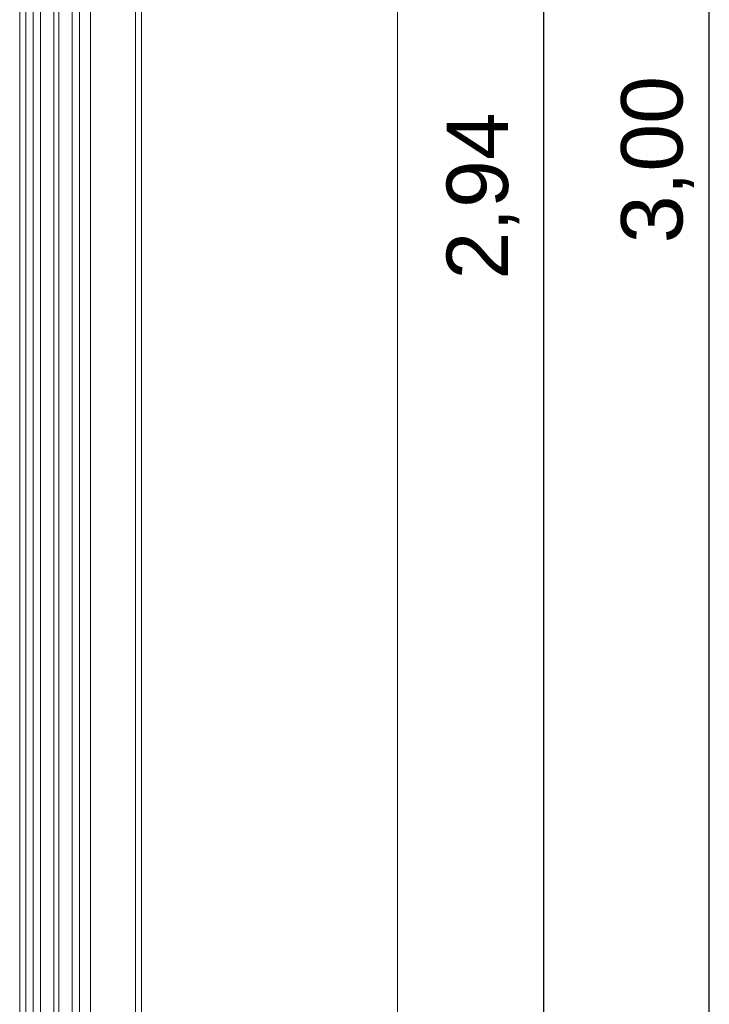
# Model space of a CAD drawing. Header units: metres. Extents: x 69 to 122.5, y -21.4 to -4.6.
# Tile 118 of 250: x 77.335 to 77.901, y -14.403 to -13.596. Entities that reach past the tile are written whole.
import ezdxf

# ---------------------------------------------------------------- set-up
doc = ezdxf.new("R2010")
doc.units = ezdxf.units.M
doc.header["$LTSCALE"] = 0.02
for name, color, linetype, lineweight in [('032_Metallarbeiten-Bemassung 1_20', 7, 'Continuous', 9), ('032_Metallarbeiten-Fenster', 7, 'Continuous', 5), ('Keine', 7, 'Continuous', 9)]:
    doc.layers.add(name, color=color, linetype=linetype, lineweight=lineweight)
doc.styles.add('Arial', font='arial.ttf')

msp = doc.modelspace()

# ---------------------------------------------------------------- linework, layer by layer
at = {"layer": '032_Metallarbeiten-Bemassung 1_20', "color": 0, "lineweight": -2}
for p, q in [((77.90079, -15.16602), (77.90079, -12.25581)), ((77.76514, -15.16602), (77.76514, -12.3163))]:
    msp.add_line(p, q, dxfattribs=at)
at = {"layer": '032_Metallarbeiten-Fenster', "lineweight": 13}
for p, q in [((77.335, -12.3443), (77.335, -15.08999)), ((77.435, -12.35792), (77.435, -15.07891)), ((77.34, -12.36362), (77.34, -15.08442)), ((77.393, -12.36842), (77.393, -15.07841))]:
    msp.add_line(p, q, dxfattribs=at)
at = {"layer": '032_Metallarbeiten-Fenster', "lineweight": 18}
msp.add_lwpolyline([(77.346, -15.09792), (77.346, -12.3529), (77.384, -12.3529), (77.384, -15.09792)], dxfattribs=at)
at = {"layer": '032_Metallarbeiten-Fenster', "color": 7, "linetype": 'Continuous', "lineweight": 18}
for points in [[(77.346, -12.3529), (77.346, -15.09792), (77.352, -15.09792), (77.352, -12.3529)], [(77.363, -12.3529), (77.363, -15.09792), (77.367, -15.09792), (77.367, -12.3529)], [(77.378, -12.3529), (77.378, -15.09792), (77.384, -15.09792), (77.384, -12.3529)]]:
    msp.add_lwpolyline(points, close=True, dxfattribs=at)
at = {"layer": 'Keine', "color": 8, "linetype": 'Continuous', "lineweight": 13, "true_color": 0x808080}
msp.add_lwpolyline([(77.43, -12.27141), (77.645, -12.27141), (77.645, -15.21092), (77.43, -15.21092)], close=True, dxfattribs=at)

# ---------------------------------------------------------------- texts
at = {"layer": '032_Metallarbeiten-Bemassung 1_20', "color": 0, "lineweight": 13, "char_height": 0.050436, "attachment_point": 7, "rotation": 90, "style": 'Arial'}
for s, insert in [('3,00', (77.88821, -13.77928)), ('2,94', (77.74506, -13.80906))]:
    msp.add_mtext(s, dxfattribs=dict(at, insert=insert))

doc.saveas('drawing.dxf')
